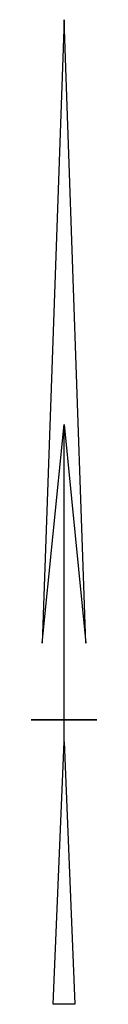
# Model space of a CAD drawing. Extents: x 237360 to 238772, y 446460 to 447476.
# Tile 2 of 14: x 237774 to 237785, y 447120 to 447282. Entities that reach past the tile are written whole.
import ezdxf

# ---------------------------------------------------------------- set-up
doc = ezdxf.new("R2010")
doc.units = 0
doc.header["$MEASUREMENT"] = 0
doc.layers.get('0').update_dxf_attribs({"linetype": 'CONTINUOUS'})

msp = doc.modelspace()

# ---------------------------------------------------------------- linework, layer by layer
for p, q in [((237779.35, 447281.59), (237775.75, 447178.99)), ((237782.95, 447178.99), (237779.35, 447281.59)), ((237775.75, 447178.99), (237779.35, 447214.99)), ((237779.35, 447166.39), (237779.35, 447214.99)), ((237779.35, 447214.99), (237782.95, 447178.99)), ((237779.35, 447166.39), (237773.95, 447166.39)), ((237773.95, 447166.39), (237784.75, 447166.39)), ((237779.35, 447162.79), (237779.35, 447166.39)), ((237784.75, 447166.39), (237779.35, 447166.39)), ((237777.55, 447119.59), (237779.35, 447162.79)), ((237779.35, 447162.79), (237781.15, 447119.59)), ((237781.15, 447119.59), (237777.55, 447119.59))]:
    msp.add_line(p, q)

doc.saveas('drawing.dxf')
